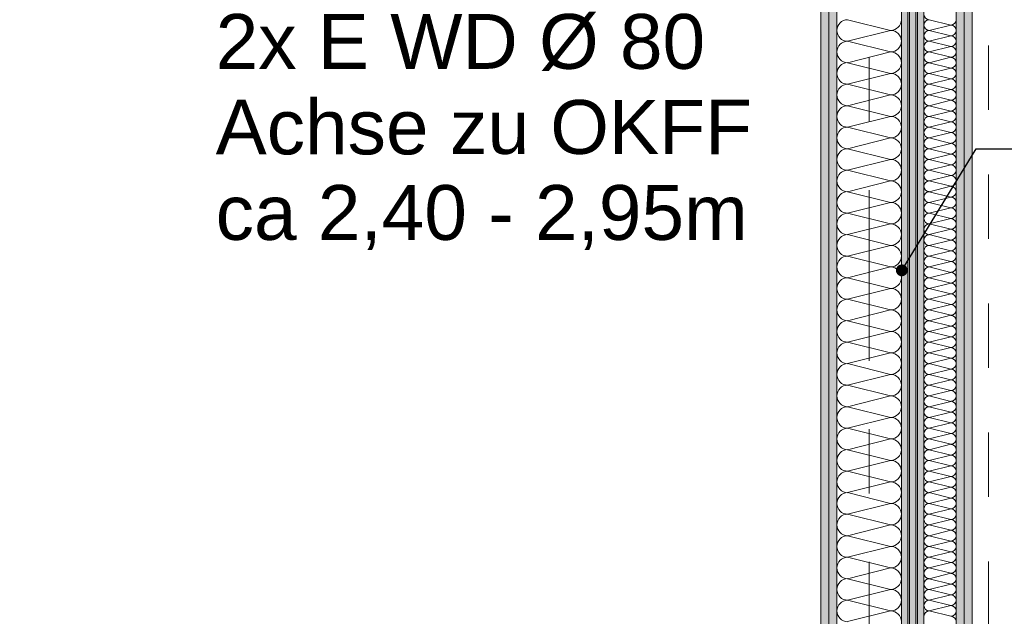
# Model space of a CAD drawing. Header units: metres. Extents: x -4 to 100, y -11 to 17.
# Tile 108 of 256: x 6.413 to 7.94, y 3.425 to 4.35. Entities that reach past the tile are written whole.
import ezdxf

# ---------------------------------------------------------------- set-up
doc = ezdxf.new("R2010")
doc.units = ezdxf.units.M
doc.header["$MEASUREMENT"] = 0
doc.linetypes.add('Strichlinie doppelt', pattern=[0.546806, 0.264583, -0.105833, 0.070556, -0.105833])
doc.linetypes.add('Untersicht', pattern=[0.1, 0.075, -0.025])
for name, color, linetype in [('451 - Universal.Achsen Raster', 7, 'Continuous'), ('650 - Abdeckung.Fußboden Aufbau', 7, 'Continuous'), ('Abbruch_606 - Struktur.Wand Innen Ausbau', 7, 'Continuous'), ('Neubau_152 - Bemaßung_ Beschriftung.Ausbau', 7, 'Continuous'), ('Neubau_606 - Struktur.Wand Innen Ausbau', 7, 'Continuous'), ('Neubau_653 - Abdeckung.TB Verkofferung', 7, 'Continuous')]:
    doc.layers.add(name, color=color, linetype=linetype)
doc.styles.add('ERSTELLTER_STIL_2', font='txt')
doc.linetypes.add('Abbruch 1', pattern='A,0,[1,2022.0244.A_L5A-PL02.03_iC_Grundriss 1.OG1.Shx,S=0.001984,R=0,X=0,Y=0],-0.25,0', length=0.25)
doc.dimstyles.new('ERSTELLTER_STIL__8', dxfattribs={"dimtxt": 0.18, "dimasz": 0.03648, "dimexe": 0.18, "dimexo": 0.0625, "dimgap": 0, "dimtad": 0, "dimtih": 1, "dimtoh": 1, "dimdec": 4, "dimzin": 0, "dimdsep": 46, "dimcen": 0.09, "dimadec": 0, "dimazin": 0, "dimtfac": 1, "dimtdec": 4, "dimtmove": 0, "dimatfit": 3, "dimldrblk": 'ARROWHEAD_11', "dimfxl": 1, "dimtolj": 1, "dimtzin": 0, "dimarcsym": 0})
pattern_1 = [(45, (0, 0), (-0.01767767, 0.01767767), [0, -0.025])]

# ---------------------------------------------------------------- blocks, each defined once
blk = doc.blocks.new('*X5')
at = {"layer": 'Abbruch_606 - Struktur.Wand Innen Ausbau', "color": 7, "linetype": 'Continuous', "lineweight": 5}
for p, q in [((7.8233, 4.35), (7.8567, 4.3417)), ((7.8233, 4.3333), (7.8567, 4.3417)), ((7.8233, 4.3333), (7.8567, 4.325)), ((7.8233, 4.3167), (7.8567, 4.325)), ((7.8233, 4.3167), (7.8567, 4.3083)), ((7.8233, 4.3), (7.8567, 4.3083)), ((7.8233, 4.3), (7.8567, 4.2917)), ((7.8233, 4.2833), (7.8567, 4.2917)), ((7.8233, 4.2833), (7.8567, 4.275)), ((7.8233, 4.2667), (7.8567, 4.275)), ((7.8233, 4.2667), (7.8567, 4.2583)), ((7.8233, 4.25), (7.8567, 4.2583)), ((7.8233, 4.25), (7.8567, 4.2417)), ((7.8233, 4.2333), (7.8567, 4.2417)), ((7.8233, 4.2333), (7.8567, 4.225)), ((7.8233, 4.2167), (7.8567, 4.225)), ((7.8233, 4.2167), (7.8567, 4.2083)), ((7.8233, 4.2), (7.8567, 4.2083)), ((7.8233, 4.2), (7.8567, 4.1917)), ((7.8233, 4.1833), (7.8567, 4.1917)), ((7.8233, 4.1833), (7.8567, 4.175)), ((7.8233, 4.1667), (7.8567, 4.175)), ((7.8233, 4.1667), (7.8567, 4.1583)), ((7.8233, 4.15), (7.8567, 4.1583)), ((7.8233, 4.15), (7.8567, 4.1417)), ((7.8233, 4.1333), (7.8567, 4.1417)), ((7.8233, 4.1333), (7.8567, 4.125)), ((7.8233, 4.1167), (7.8567, 4.125)), ((7.8233, 4.1167), (7.8567, 4.1083)), ((7.8233, 4.1), (7.8567, 4.1083)), ((7.8233, 4.1), (7.8567, 4.0917)), ((7.8233, 4.0833), (7.8567, 4.0917)), ((7.8233, 4.0833), (7.8567, 4.075)), ((7.8233, 4.0667), (7.8567, 4.075)), ((7.8233, 4.0667), (7.8567, 4.0583)), ((7.8233, 4.05), (7.8567, 4.0583)), ((7.8233, 4.05), (7.8567, 4.0417)), ((7.8233, 4.0333), (7.8567, 4.0417)), ((7.8233, 4.0333), (7.8567, 4.025)), ((7.8233, 4.0167), (7.8567, 4.025)), ((7.8233, 4.0167), (7.8567, 4.0083)), ((7.8233, 4), (7.8567, 4.0083)), ((7.8233, 4), (7.8567, 3.9917)), ((7.8233, 3.9833), (7.8567, 3.9917)), ((7.8233, 3.9833), (7.8567, 3.975)), ((7.8233, 3.9667), (7.8567, 3.975)), ((7.8233, 3.9667), (7.8567, 3.9583)), ((7.8233, 3.95), (7.8567, 3.9583)), ((7.8233, 3.95), (7.8567, 3.9417)), ((7.8233, 3.9333), (7.8567, 3.9417)), ((7.8233, 3.9333), (7.8567, 3.925)), ((7.8233, 3.9167), (7.8567, 3.925)), ((7.8233, 3.9167), (7.8567, 3.9083)), ((7.8233, 3.9), (7.8567, 3.9083)), ((7.8233, 3.9), (7.8567, 3.8917)), ((7.8233, 3.8833), (7.8567, 3.8917)), ((7.8233, 3.8833), (7.8567, 3.875)), ((7.8233, 3.8667), (7.8567, 3.875)), ((7.8233, 3.8667), (7.8567, 3.8583)), ((7.8233, 3.85), (7.8567, 3.8583)), ((7.8233, 3.85), (7.8567, 3.8417)), ((7.8233, 3.8333), (7.8567, 3.8417)), ((7.8233, 3.8333), (7.8567, 3.825)), ((7.8233, 3.8167), (7.8567, 3.825)), ((7.8233, 3.8167), (7.8567, 3.8083)), ((7.8233, 3.8), (7.8567, 3.8083)), ((7.8233, 3.8), (7.8567, 3.7917)), ((7.8233, 3.7833), (7.8567, 3.7917)), ((7.8233, 3.7833), (7.8567, 3.775)), ((7.8233, 3.7667), (7.8567, 3.775)), ((7.8233, 3.7667), (7.8567, 3.7583)), ((7.8233, 3.75), (7.8567, 3.7583)), ((7.8233, 3.75), (7.8567, 3.7417)), ((7.8233, 3.7333), (7.8567, 3.7417)), ((7.8233, 3.7333), (7.8567, 3.725)), ((7.8233, 3.7167), (7.8567, 3.725)), ((7.8233, 3.7167), (7.8567, 3.7083)), ((7.8233, 3.7), (7.8567, 3.7083)), ((7.8233, 3.7), (7.8567, 3.6917)), ((7.8233, 3.6833), (7.8567, 3.6917)), ((7.8233, 3.6833), (7.8567, 3.675)), ((7.8233, 3.6667), (7.8567, 3.675)), ((7.8233, 3.6667), (7.8567, 3.6583)), ((7.8233, 3.65), (7.8567, 3.6583)), ((7.8233, 3.65), (7.8567, 3.6417)), ((7.8233, 3.6333), (7.8567, 3.6417)), ((7.8233, 3.6333), (7.8567, 3.625)), ((7.8233, 3.6167), (7.8567, 3.625)), ((7.8233, 3.6167), (7.8567, 3.6083)), ((7.8233, 3.6), (7.8567, 3.6083)), ((7.8233, 3.6), (7.8567, 3.5917)), ((7.8233, 3.5833), (7.8567, 3.5917)), ((7.8233, 3.5833), (7.8567, 3.575)), ((7.8233, 3.5667), (7.8567, 3.575)), ((7.8233, 3.5667), (7.8567, 3.5583)), ((7.8233, 3.55), (7.8567, 3.5583)), ((7.8233, 3.55), (7.8567, 3.5417)), ((7.8233, 3.5333), (7.8567, 3.5417)), ((7.8233, 3.5333), (7.8567, 3.525)), ((7.8233, 3.5167), (7.8567, 3.525)), ((7.8233, 3.5167), (7.8567, 3.5083)), ((7.8233, 3.5), (7.8567, 3.5083)), ((7.8233, 3.5), (7.8567, 3.4917)), ((7.8233, 3.4833), (7.8567, 3.4917)), ((7.8233, 3.4833), (7.8567, 3.475)), ((7.8233, 3.4667), (7.8567, 3.475)), ((7.8233, 3.4667), (7.8567, 3.4583)), ((7.8233, 3.45), (7.8567, 3.4583)), ((7.8233, 3.45), (7.8567, 3.4417)), ((7.8233, 3.4333), (7.8567, 3.4417)), ((7.8233, 3.4333), (7.8567, 3.425))]:
    blk.add_line(p, q, dxfattribs=at)
for centre, start, end in [((7.8233, 4.3583), 180, 270), ((7.8233, 4.3417), 90, 180), ((7.8567, 4.35), 270, 0), ((7.8233, 4.3417), 180, 270), ((7.8567, 4.3333), 0, 90), ((7.8233, 4.325), 90, 180), ((7.8233, 4.325), 180, 270), ((7.8567, 4.3333), 270, 0), ((7.8567, 4.3167), 0, 90), ((7.8233, 4.3083), 90, 180), ((7.8233, 4.3083), 180, 270), ((7.8567, 4.3167), 270, 0), ((7.8567, 4.3), 0, 90), ((7.8233, 4.2917), 90, 180), ((7.8233, 4.2917), 180, 270), ((7.8567, 4.3), 270, 0), ((7.8567, 4.2833), 0, 90), ((7.8233, 4.275), 90, 180), ((7.8233, 4.275), 180, 270), ((7.8567, 4.2833), 270, 0), ((7.8567, 4.2667), 0, 90), ((7.8233, 4.2583), 90, 180), ((7.8233, 4.2583), 180, 270), ((7.8567, 4.2667), 270, 0), ((7.8567, 4.25), 0, 90), ((7.8233, 4.2417), 90, 180), ((7.8567, 4.25), 270, 0), ((7.8233, 4.2417), 180, 270), ((7.8233, 4.225), 90, 180), ((7.8567, 4.2333), 0, 90), ((7.8567, 4.2333), 270, 0), ((7.8233, 4.225), 180, 270), ((7.8233, 4.2083), 90, 180), ((7.8567, 4.2167), 0, 90), ((7.8567, 4.2167), 270, 0), ((7.8233, 4.2083), 180, 270), ((7.8233, 4.1917), 90, 180), ((7.8567, 4.2), 0, 90), ((7.8567, 4.2), 270, 0), ((7.8233, 4.1917), 180, 270), ((7.8233, 4.175), 90, 180), ((7.8567, 4.1833), 0, 90), ((7.8567, 4.1833), 270, 0), ((7.8233, 4.175), 180, 270), ((7.8567, 4.1667), 0, 90), ((7.8233, 4.1583), 90, 180), ((7.8233, 4.1583), 180, 270), ((7.8567, 4.1667), 270, 0), ((7.8567, 4.15), 0, 90), ((7.8233, 4.1417), 90, 180), ((7.8233, 4.1417), 180, 270), ((7.8567, 4.15), 270, 0), ((7.8567, 4.1333), 0, 90), ((7.8233, 4.125), 90, 180), ((7.8233, 4.125), 180, 270), ((7.8567, 4.1333), 270, 0), ((7.8567, 4.1167), 0, 90), ((7.8233, 4.1083), 90, 180), ((7.8233, 4.1083), 180, 270), ((7.8567, 4.1167), 270, 0), ((7.8567, 4.1), 0, 90), ((7.8233, 4.0917), 90, 180), ((7.8233, 4.0917), 180, 270), ((7.8567, 4.1), 270, 0), ((7.8567, 4.0833), 0, 90), ((7.8233, 4.075), 90, 180), ((7.8567, 4.0833), 270, 0), ((7.8233, 4.075), 180, 270), ((7.8233, 4.0583), 90, 180), ((7.8567, 4.0667), 0, 90), ((7.8567, 4.0667), 270, 0), ((7.8233, 4.0583), 180, 270), ((7.8233, 4.0417), 90, 180), ((7.8567, 4.05), 0, 90), ((7.8567, 4.05), 270, 0), ((7.8233, 4.0417), 180, 270), ((7.8233, 4.025), 90, 180), ((7.8567, 4.0333), 0, 90), ((7.8567, 4.0333), 270, 0), ((7.8233, 4.025), 180, 270), ((7.8233, 4.0083), 90, 180), ((7.8567, 4.0167), 0, 90), ((7.8567, 4.0167), 270, 0), ((7.8233, 4.0083), 180, 270), ((7.8233, 3.9917), 90, 180), ((7.8567, 4), 0, 90), ((7.8567, 4), 270, 0), ((7.8233, 3.9917), 180, 270), ((7.8567, 3.9833), 0, 90), ((7.8233, 3.975), 90, 180), ((7.8233, 3.975), 180, 270), ((7.8567, 3.9833), 270, 0), ((7.8567, 3.9667), 0, 90), ((7.8233, 3.9583), 90, 180), ((7.8233, 3.9583), 180, 270), ((7.8567, 3.9667), 270, 0), ((7.8567, 3.95), 0, 90), ((7.8233, 3.9417), 90, 180), ((7.8233, 3.9417), 180, 270), ((7.8567, 3.95), 270, 0), ((7.8567, 3.9333), 0, 90), ((7.8233, 3.925), 90, 180), ((7.8233, 3.925), 180, 270), ((7.8567, 3.9333), 270, 0), ((7.8567, 3.9167), 0, 90), ((7.8233, 3.9083), 90, 180), ((7.8233, 3.9083), 180, 270), ((7.8567, 3.9167), 270, 0), ((7.8567, 3.9), 0, 90), ((7.8233, 3.8917), 90, 180), ((7.8567, 3.9), 270, 0), ((7.8233, 3.8917), 180, 270), ((7.8233, 3.875), 90, 180), ((7.8567, 3.8833), 0, 90), ((7.8567, 3.8833), 270, 0), ((7.8233, 3.875), 180, 270), ((7.8233, 3.8583), 90, 180), ((7.8567, 3.8667), 0, 90), ((7.8567, 3.8667), 270, 0), ((7.8233, 3.8583), 180, 270), ((7.8233, 3.8417), 90, 180), ((7.8567, 3.85), 0, 90), ((7.8567, 3.85), 270, 0), ((7.8233, 3.8417), 180, 270), ((7.8233, 3.825), 90, 180), ((7.8567, 3.8333), 0, 90), ((7.8567, 3.8333), 270, 0), ((7.8233, 3.825), 180, 270), ((7.8233, 3.8083), 90, 180), ((7.8567, 3.8167), 0, 90), ((7.8567, 3.8167), 270, 0), ((7.8233, 3.8083), 180, 270), ((7.8567, 3.8), 0, 90), ((7.8233, 3.7917), 90, 180), ((7.8233, 3.7917), 180, 270), ((7.8567, 3.8), 270, 0), ((7.8567, 3.7833), 0, 90), ((7.8233, 3.775), 90, 180), ((7.8233, 3.775), 180, 270), ((7.8567, 3.7833), 270, 0), ((7.8567, 3.7667), 0, 90), ((7.8233, 3.7583), 90, 180), ((7.8233, 3.7583), 180, 270), ((7.8567, 3.7667), 270, 0), ((7.8567, 3.75), 0, 90), ((7.8233, 3.7417), 90, 180), ((7.8233, 3.7417), 180, 270), ((7.8567, 3.75), 270, 0), ((7.8567, 3.7333), 0, 90), ((7.8233, 3.725), 90, 180), ((7.8233, 3.725), 180, 270), ((7.8567, 3.7333), 270, 0), ((7.8567, 3.7167), 0, 90), ((7.8233, 3.7083), 90, 180), ((7.8567, 3.7167), 270, 0), ((7.8233, 3.7083), 180, 270), ((7.8233, 3.6917), 90, 180), ((7.8567, 3.7), 0, 90), ((7.8567, 3.7), 270, 0), ((7.8233, 3.6917), 180, 270), ((7.8233, 3.675), 90, 180), ((7.8567, 3.6833), 0, 90), ((7.8567, 3.6833), 270, 0), ((7.8233, 3.675), 180, 270), ((7.8233, 3.6583), 90, 180), ((7.8567, 3.6667), 0, 90), ((7.8567, 3.6667), 270, 0), ((7.8233, 3.6583), 180, 270), ((7.8233, 3.6417), 90, 180), ((7.8567, 3.65), 0, 90), ((7.8567, 3.65), 270, 0), ((7.8233, 3.6417), 180, 270), ((7.8233, 3.625), 90, 180), ((7.8567, 3.6333), 0, 90), ((7.8567, 3.6333), 270, 0), ((7.8233, 3.625), 180, 270), ((7.8567, 3.6167), 0, 90), ((7.8233, 3.6083), 90, 180), ((7.8233, 3.6083), 180, 270), ((7.8567, 3.6167), 270, 0), ((7.8567, 3.6), 0, 90), ((7.8233, 3.5917), 90, 180), ((7.8233, 3.5917), 180, 270), ((7.8567, 3.6), 270, 0), ((7.8567, 3.5833), 0, 90), ((7.8233, 3.575), 90, 180), ((7.8233, 3.575), 180, 270), ((7.8567, 3.5833), 270, 0), ((7.8567, 3.5667), 0, 90), ((7.8233, 3.5583), 90, 180), ((7.8233, 3.5583), 180, 270), ((7.8567, 3.5667), 270, 0), ((7.8567, 3.55), 0, 90), ((7.8233, 3.5417), 90, 180), ((7.8233, 3.5417), 180, 270), ((7.8567, 3.55), 270, 0), ((7.8567, 3.5333), 0, 90), ((7.8233, 3.525), 90, 180), ((7.8567, 3.5333), 270, 0), ((7.8233, 3.525), 180, 270), ((7.8233, 3.5083), 90, 180), ((7.8567, 3.5167), 0, 90), ((7.8567, 3.5167), 270, 0), ((7.8233, 3.5083), 180, 270), ((7.8233, 3.4917), 90, 180), ((7.8567, 3.5), 0, 90), ((7.8567, 3.5), 270, 0), ((7.8233, 3.4917), 180, 270), ((7.8233, 3.475), 90, 180), ((7.8567, 3.4833), 0, 90), ((7.8567, 3.4833), 270, 0), ((7.8233, 3.475), 180, 270), ((7.8233, 3.4583), 90, 180), ((7.8567, 3.4667), 0, 90), ((7.8567, 3.4667), 270, 0), ((7.8233, 3.4583), 180, 270), ((7.8233, 3.4417), 90, 180), ((7.8567, 3.45), 0, 90), ((7.8567, 3.45), 270, 0), ((7.8233, 3.4417), 180, 270), ((7.8567, 3.4333), 0, 90), ((7.8233, 3.425), 90, 180), ((7.8567, 3.4333), 270, 0), ((7.8567, 3.4167), 0, 90)]:
    blk.add_arc(centre, 0.00833, start, end, dxfattribs=at)
blk = doc.blocks.new('*X12')
at = {"layer": 'Neubau_606 - Struktur.Wand Innen Ausbau', "color": 7, "linetype": 'Continuous', "lineweight": 5}
for p, q in [((7.7633, 4.3333), (7.6967, 4.35)), ((7.7633, 4.3333), (7.6967, 4.3167)), ((7.7633, 4.3), (7.6967, 4.3167)), ((7.7633, 4.3), (7.6967, 4.2833)), ((7.7633, 4.2667), (7.6967, 4.2833)), ((7.7633, 4.2667), (7.6967, 4.25)), ((7.7633, 4.2333), (7.6967, 4.25)), ((7.7633, 4.2333), (7.6967, 4.2167)), ((7.7633, 4.2), (7.6967, 4.2167)), ((7.7633, 4.2), (7.6967, 4.1833)), ((7.7633, 4.1667), (7.6967, 4.1833)), ((7.7633, 4.1667), (7.6967, 4.15)), ((7.7633, 4.1333), (7.6967, 4.15)), ((7.7633, 4.1333), (7.6967, 4.1167)), ((7.7633, 4.1), (7.6967, 4.1167)), ((7.7633, 4.1), (7.6967, 4.0833)), ((7.7633, 4.0667), (7.6967, 4.0833)), ((7.7633, 4.0667), (7.6967, 4.05)), ((7.7633, 4.0333), (7.6967, 4.05)), ((7.7633, 4.0333), (7.6967, 4.0167)), ((7.7633, 4), (7.6967, 4.0167)), ((7.7633, 4), (7.6967, 3.9833)), ((7.7633, 3.9667), (7.6967, 3.9833)), ((7.7633, 3.9667), (7.6967, 3.95)), ((7.7633, 3.9333), (7.6967, 3.95)), ((7.7633, 3.9333), (7.6967, 3.9167)), ((7.7633, 3.9), (7.6967, 3.9167)), ((7.7633, 3.9), (7.6967, 3.8833)), ((7.7633, 3.8667), (7.6967, 3.8833)), ((7.7633, 3.8667), (7.6967, 3.85)), ((7.7633, 3.8333), (7.6967, 3.85)), ((7.7633, 3.8333), (7.6967, 3.8167)), ((7.7633, 3.8), (7.6967, 3.8167)), ((7.7633, 3.8), (7.6967, 3.7833)), ((7.7633, 3.7667), (7.6967, 3.7833)), ((7.7633, 3.7667), (7.6967, 3.75)), ((7.7633, 3.7333), (7.6967, 3.75)), ((7.7633, 3.7333), (7.6967, 3.7167)), ((7.7633, 3.7), (7.6967, 3.7167)), ((7.7633, 3.7), (7.6967, 3.6833)), ((7.7633, 3.6667), (7.6967, 3.6833)), ((7.7633, 3.6667), (7.6967, 3.65)), ((7.7633, 3.6333), (7.6967, 3.65)), ((7.7633, 3.6333), (7.6967, 3.6167)), ((7.7633, 3.6), (7.6967, 3.6167)), ((7.7633, 3.6), (7.6967, 3.5833)), ((7.7633, 3.5667), (7.6967, 3.5833)), ((7.7633, 3.5667), (7.6967, 3.55)), ((7.7633, 3.5333), (7.6967, 3.55)), ((7.7633, 3.5333), (7.6967, 3.5167)), ((7.7633, 3.5), (7.6967, 3.5167)), ((7.7633, 3.5), (7.6967, 3.4833)), ((7.7633, 3.4667), (7.6967, 3.4833)), ((7.7633, 3.4667), (7.6967, 3.45)), ((7.7633, 3.4333), (7.6967, 3.45)), ((7.7633, 3.4333), (7.6967, 3.4167))]:
    blk.add_line(p, q, dxfattribs=at)
for centre, start, end in [((7.6967, 4.3333), 90, 180), ((7.7633, 4.35), 270, 0), ((7.6967, 4.3333), 180, 270), ((7.7633, 4.3167), 0, 90), ((7.6967, 4.3), 90, 180), ((7.7633, 4.3167), 270, 0), ((7.6967, 4.3), 180, 270), ((7.7633, 4.2833), 0, 90), ((7.6967, 4.2667), 90, 180), ((7.7633, 4.2833), 270, 0), ((7.6967, 4.2667), 180, 270), ((7.7633, 4.25), 0, 90), ((7.6967, 4.2333), 90, 180), ((7.7633, 4.25), 270, 0), ((7.6967, 4.2333), 180, 270), ((7.7633, 4.2167), 0, 90), ((7.6967, 4.2), 90, 180), ((7.7633, 4.2167), 270, 0), ((7.6967, 4.2), 180, 270), ((7.7633, 4.1833), 0, 90), ((7.6967, 4.1667), 90, 180), ((7.7633, 4.1833), 270, 0), ((7.6967, 4.1667), 180, 270), ((7.7633, 4.15), 0, 90), ((7.6967, 4.1333), 90, 180), ((7.7633, 4.15), 270, 0), ((7.6967, 4.1333), 180, 270), ((7.7633, 4.1167), 0, 90), ((7.6967, 4.1), 90, 180), ((7.7633, 4.1167), 270, 0), ((7.6967, 4.1), 180, 270), ((7.7633, 4.0833), 0, 90), ((7.6967, 4.0667), 90, 180), ((7.7633, 4.0833), 270, 0), ((7.6967, 4.0667), 180, 270), ((7.7633, 4.05), 0, 90), ((7.6967, 4.0333), 90, 180), ((7.7633, 4.05), 270, 0), ((7.6967, 4.0333), 180, 270), ((7.7633, 4.0167), 0, 90), ((7.6967, 4), 90, 180), ((7.7633, 4.0167), 270, 0), ((7.6967, 4), 180, 270), ((7.7633, 3.9833), 0, 90), ((7.6967, 3.9667), 90, 180), ((7.7633, 3.9833), 270, 0), ((7.6967, 3.9667), 180, 270), ((7.7633, 3.95), 0, 90), ((7.6967, 3.9333), 90, 180), ((7.7633, 3.95), 270, 0), ((7.6967, 3.9333), 180, 270), ((7.7633, 3.9167), 0, 90), ((7.6967, 3.9), 90, 180), ((7.7633, 3.9167), 270, 0), ((7.6967, 3.9), 180, 270), ((7.7633, 3.8833), 0, 90), ((7.6967, 3.8667), 90, 180), ((7.7633, 3.8833), 270, 0), ((7.6967, 3.8667), 180, 270), ((7.7633, 3.85), 0, 90), ((7.6967, 3.8333), 90, 180), ((7.7633, 3.85), 270, 0), ((7.6967, 3.8333), 180, 270), ((7.7633, 3.8167), 0, 90), ((7.6967, 3.8), 90, 180), ((7.7633, 3.8167), 270, 0), ((7.6967, 3.8), 180, 270), ((7.7633, 3.7833), 0, 90), ((7.6967, 3.7667), 90, 180), ((7.7633, 3.7833), 270, 0), ((7.6967, 3.7667), 180, 270), ((7.7633, 3.75), 0, 90), ((7.6967, 3.7333), 90, 180), ((7.7633, 3.75), 270, 0), ((7.6967, 3.7333), 180, 270), ((7.7633, 3.7167), 0, 90), ((7.6967, 3.7), 90, 180), ((7.7633, 3.7167), 270, 0), ((7.6967, 3.7), 180, 270), ((7.7633, 3.6833), 0, 90), ((7.6967, 3.6667), 90, 180), ((7.7633, 3.6833), 270, 0), ((7.6967, 3.6667), 180, 270), ((7.7633, 3.65), 0, 90), ((7.6967, 3.6333), 90, 180), ((7.7633, 3.65), 270, 0), ((7.6967, 3.6333), 180, 270), ((7.7633, 3.6167), 0, 90), ((7.6967, 3.6), 90, 180), ((7.7633, 3.6167), 270, 0), ((7.6967, 3.6), 180, 270), ((7.7633, 3.5833), 0, 90), ((7.6967, 3.5667), 90, 180), ((7.7633, 3.5833), 270, 0), ((7.6967, 3.5667), 180, 270), ((7.7633, 3.55), 0, 90), ((7.6967, 3.5333), 90, 180), ((7.7633, 3.55), 270, 0), ((7.6967, 3.5333), 180, 270), ((7.7633, 3.5167), 0, 90), ((7.6967, 3.5), 90, 180), ((7.7633, 3.5167), 270, 0), ((7.6967, 3.5), 180, 270), ((7.7633, 3.4833), 0, 90), ((7.6967, 3.4667), 90, 180), ((7.7633, 3.4833), 270, 0), ((7.6967, 3.4667), 180, 270), ((7.7633, 3.45), 0, 90), ((7.6967, 3.4333), 90, 180), ((7.7633, 3.45), 270, 0), ((7.6967, 3.4333), 180, 270), ((7.7633, 3.4167), 0, 90)]:
    blk.add_arc(centre, 0.0167, start, end, dxfattribs=at)
blk = doc.blocks.new('ARROWHEAD_11')
at = {"color": 0, "linetype": 'Continuous', "lineweight": 0}
blk.add_line((0, 0), (-1, 0), dxfattribs=at)
at = {"color": 0, "linetype": 'Continuous', "lineweight": 0, "const_width": 0.25, "flags": 128}
blk.add_lwpolyline([(-0.125, 0, 1), (0.125, 0, 1)], format="xyb", close=True, dxfattribs=at)

msp = doc.modelspace()

# ---------------------------------------------------------------- hatches: boundary and pattern name
at = {"layer": 'Abbruch_606 - Struktur.Wand Innen Ausbau', "linetype": 'Continuous', "lineweight": 0, "true_color": 0x000000}
h = msp.add_hatch(dxfattribs=at)
h.set_pattern_fill('Gips_0001', color=18, style=0, pattern_type=2)
h.set_pattern_definition(pattern_1)
h.paths.add_polyline_path([(7.79, 5.19), (7.79, 1.01), (7.8025, 1.01), (7.8025, 5.19)])
h = msp.add_hatch(dxfattribs=at)
h.set_pattern_fill('Gips_0001', color=18, style=0, pattern_type=2)
h.set_pattern_definition(pattern_1)
h.paths.add_polyline_path([(7.8025, 5.19), (7.8025, 1.01), (7.815, 1.01), (7.815, 5.19)])
h = msp.add_hatch(dxfattribs=at)
h.set_pattern_fill('Gips_0001', color=18, style=0, pattern_type=2)
h.set_pattern_definition(pattern_1)
h.paths.add_polyline_path([(7.8775, 1.01), (7.8775, 5.19), (7.865, 5.19), (7.865, 1.01)])
h = msp.add_hatch(dxfattribs=at)
h.set_pattern_fill('Gips_0001', color=18, style=0, pattern_type=2)
h.set_pattern_definition(pattern_1)
h.paths.add_polyline_path([(7.8775, 1.01), (7.89, 1.01), (7.89, 5.19), (7.8775, 5.19)])
at = {"layer": 'Neubau_606 - Struktur.Wand Innen Ausbau', "linetype": 'Continuous', "lineweight": 0, "true_color": 0x000000}
h = msp.add_hatch(dxfattribs=at)
h.set_pattern_fill('Gips_0001', color=18, style=0, pattern_type=2)
h.set_pattern_definition(pattern_1)
h.paths.add_polyline_path([(7.655, 0.71), (7.6675, 0.71), (7.6675, 5.1), (7.655, 5.1)])
h = msp.add_hatch(dxfattribs=at)
h.set_pattern_fill('Gips_0001', color=18, style=0, pattern_type=2)
h.set_pattern_definition(pattern_1)
h.paths.add_polyline_path([(7.6675, 0.71), (7.68, 0.71), (7.68, 5.1), (7.6675, 5.1)])
h = msp.add_hatch(dxfattribs=at)
h.set_pattern_fill('Gips_0001', color=18, style=0, pattern_type=2)
h.set_pattern_definition(pattern_1)
h.paths.add_polyline_path([(7.78, 0.71), (7.7925, 0.71), (7.7925, 5.1), (7.78, 5.1)])
h = msp.add_hatch(dxfattribs=at)
h.set_pattern_fill('Gips_0001', color=18, style=0, pattern_type=2)
h.set_pattern_definition(pattern_1)
h.paths.add_polyline_path([(7.7925, 0.71), (7.805, 0.71), (7.805, 5.1), (7.7925, 5.1)])

# ---------------------------------------------------------------- linework, layer by layer
at = {"layer": '451 - Universal.Achsen Raster', "color": 160, "linetype": 'Strichlinie doppelt', "lineweight": 9, "true_color": 0x3232ff}
msp.add_line((7.73, -10.585), (7.73, 16.355), dxfattribs=at)
at = {"layer": '650 - Abdeckung.Fußboden Aufbau', "color": 7, "linetype": 'Continuous', "lineweight": 13, "flags": 128}
for points in [[(4.195, 5.8725), (4.195, 0.71), (4.29, 0.71), (4.29, 0.255), (7.57, 0.255), (7.57, 0.71), (7.655, 0.71), (7.655, 5.19), (7.22, 5.19), (7.22, 5.8725), (6.42, 5.8725)], [(7.89, 5.8725), (7.89, 5.19), (7.805, 5.19), (7.805, 0.71)]]:
    msp.add_lwpolyline(points, dxfattribs=at)
at = {"layer": 'Abbruch_606 - Struktur.Wand Innen Ausbau', "color": 7, "linetype": 'Abbruch 1', "lineweight": 5}
for p, q in [((7.8025, 5.19), (7.8025, 1.01)), ((7.815, 5.19), (7.815, 1.01)), ((7.865, 1.01), (7.865, 5.19)), ((7.8775, 1.01), (7.8775, 5.19))]:
    msp.add_line(p, q, dxfattribs=at)
at = {"layer": 'Abbruch_606 - Struktur.Wand Innen Ausbau', "color": 7, "linetype": 'Abbruch 1', "lineweight": 5, "flags": 128}
for points in [[(7.79, 5.19), (7.79, 1.01)], [(7.89, 1.01), (7.89, 5.19)]]:
    msp.add_lwpolyline(points, dxfattribs=at)
at = {"layer": 'Neubau_606 - Struktur.Wand Innen Ausbau', "color": 1, "linetype": 'Continuous', "lineweight": 9}
for p, q in [((7.6675, 0.71), (7.6675, 5.1)), ((7.7925, 0.71), (7.7925, 5.1))]:
    msp.add_line(p, q, dxfattribs=at)
at = {"layer": 'Neubau_606 - Struktur.Wand Innen Ausbau', "color": 1, "linetype": 'Continuous', "lineweight": 13}
for p, q in [((7.68, 0.71), (7.68, 5.1)), ((7.78, 0.71), (7.78, 5.1))]:
    msp.add_line(p, q, dxfattribs=at)
at = {"layer": 'Neubau_606 - Struktur.Wand Innen Ausbau', "color": 1, "linetype": 'Continuous', "lineweight": 13, "flags": 128}
for points in [[(7.655, 5.1), (7.655, 0.71)], [(7.805, 1.01), (7.805, 5.1)]]:
    msp.add_lwpolyline(points, dxfattribs=at)
at = {"layer": 'Neubau_653 - Abdeckung.TB Verkofferung', "color": 1, "linetype": 'Untersicht', "lineweight": 9}
for p, q in [((7.805, 1.01), (7.805, 5.0505)), ((7.915, 1.01), (7.915, 5.0505))]:
    msp.add_line(p, q, dxfattribs=at)

# ---------------------------------------------------------------- block references
at = {"layer": 'Abbruch_606 - Struktur.Wand Innen Ausbau', "color": 7, "lineweight": 18}
msp.add_blockref('*X5', (0, 0), dxfattribs=at)
at = {"layer": 'Neubau_606 - Struktur.Wand Innen Ausbau', "color": 1, "lineweight": 13}
msp.add_blockref('*X12', (0, 0), dxfattribs=at)

# ---------------------------------------------------------------- texts
at = {"layer": 'Neubau_152 - Bemaßung_ Beschriftung.Ausbau', "color": 7, "linetype": 'Continuous', "lineweight": 9, "insert": (6.7171, 4.3588), "char_height": 0.085, "attachment_point": 1, "line_spacing_factor": 0.93588, "style": 'ERSTELLTER_STIL_2'}
msp.add_mtext('\\A1;{\\pql;\\fArial|b0|i0|c0|p38;2x \\fArial|b0|i0|c0|p38;E WD Ø 80\\P\\pql;\\fArial|b0|i0|c0|p38;Achse \\fArial|b0|i0|c0|p38;\\H0.983357x;zu OKF\\fArial|b0|i0|c0|p38;\\H1.016925x;F\\P\\pql;\\fArial|b0|i0|c0|p38;ca\\fArial|b0|i0|c0|p38; 2,40 - 2,95m}', dxfattribs=at)

# ---------------------------------------------------------------- leaders
at = {"layer": 'Neubau_152 - Bemaßung_ Beschriftung.Ausbau', "color": 1, "linetype": 'Continuous', "lineweight": 13, "annotation_type": 0, "has_hookline": 1, "hookline_direction": 0, "text_width": 1.3217}
msp.add_leader([(7.7807, 3.9614), (7.896, 4.1497), (7.9776, 4.1497)], dimstyle='ERSTELLTER_STIL__8', dxfattribs=at)

doc.saveas('drawing.dxf')
